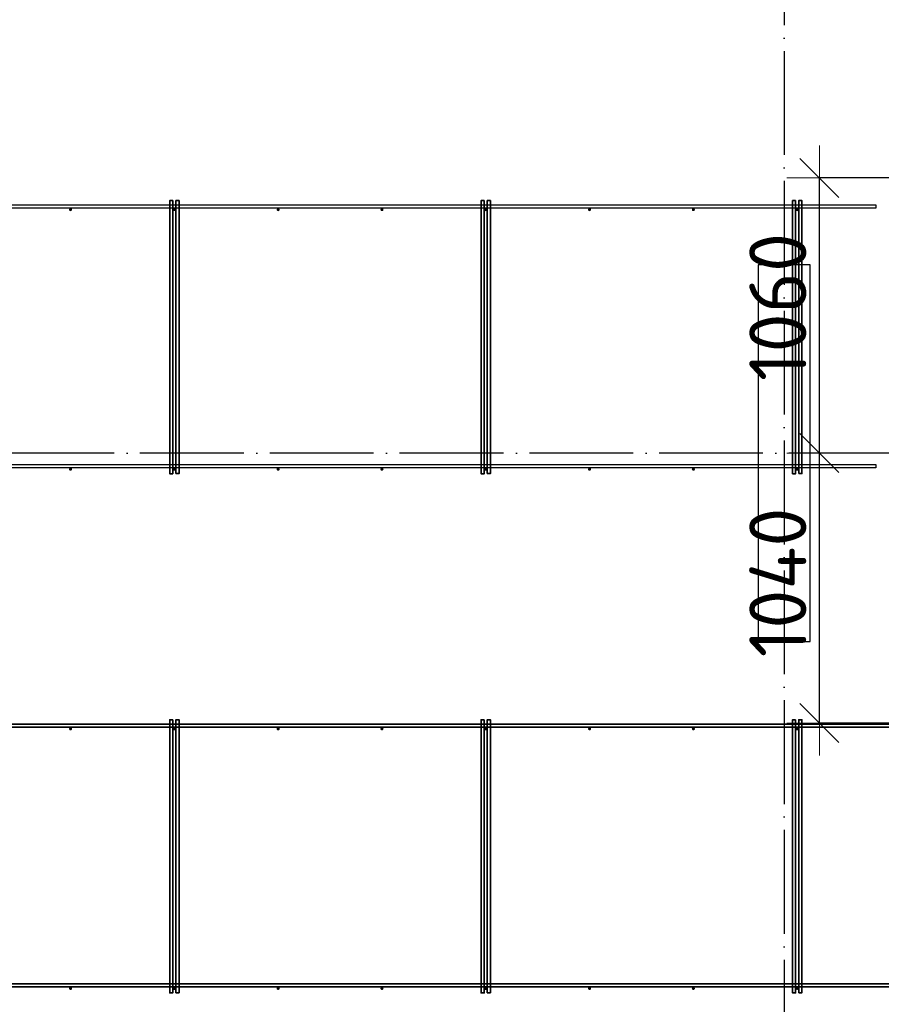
# Model space of a CAD drawing. Header units: millimetres. Extents: x -3483 to 105345, y -283423 to 72284.
# Tile 124 of 155: x 83754 to 87074, y 37417 to 41210. Entities that reach past the tile are written whole.
import ezdxf

# ---------------------------------------------------------------- set-up
doc = ezdxf.new("R2010")
doc.units = ezdxf.units.MM
doc.header["$PDMODE"] = 65
doc.linetypes.add('______11', pattern=[500, 400, -50, 0, -50])
doc.linetypes.add('______5', pattern=[1100, 800, -100, 100, -100])
doc.layers.add('Арм.стержн. Фиксатор', color=7, linetype='Continuous', lineweight=35, true_color=0x501e0f)
doc.layers.add('Осевая линия_ общее', color=7, linetype='______5', lineweight=13, true_color=0xa0a0a0)
for name, color, linetype, lineweight in [('Колонна (2)', 7, 'Continuous', 35), ('Размерная линия_ общее', 7, 'Continuous', 13), ('Стена_ общее', 7, 'Continuous', 35)]:
    doc.layers.add(name, color=color, linetype=linetype, lineweight=lineweight)
doc.styles.add('ISOCPEUR', font='ISOCPEUR')
doc.dimstyles.new('DIMSTYLE_4', dxfattribs={"dimtxt": 220, "dimasz": 250, "dimexe": 0, "dimexo": 0, "dimgap": 110, "dimtad": 2, "dimdec": 0, "dimrnd": 5, "dimzin": 12, "dimdsep": 46, "dimtxsty": 'ISOCPEUR', "dimblk1": 'ALL_ML_STRICH', "dimblk2": 'ALL_ML_STRICH', "dimsah": 1, "dimcen": 0, "dimclrd": 7, "dimclre": 256, "dimclrt": 7, "dimadec": 0, "dimazin": 0, "dimtfac": 1, "dimtdec": 0, "dimtix": 1, "dimtmove": 2, "dimatfit": 3, "dimfxl": 0, "dimtzin": 0, "dimlwd": 0, "dimlwe": -3, "dimarcsym": 0})

# ---------------------------------------------------------------- blocks, each defined once
blk = doc.blocks.new('СЛОЖНЫЙ_ОБЪЕКТ_2')
at = {"layer": 'Колонна (2)', "color": 9, "lineweight": -3, "true_color": 0xc7c7c7, "transparency": 33554687}
for p, q in [((86600, 40265), (86600, 38815)), ((86800, 40265), (86600, 40265)), ((86800, 38815), (86800, 40265)), ((86600, 38815), (86800, 38815))]:
    blk.add_line(p, q, dxfattribs=at)
blk = doc.blocks.new('ALL_ML_STRICH')
at = {"color": 0, "linetype": 'ByBlock', "lineweight": -2}
for p, q in [((0, -0.5), (0, 0.5)), ((-0.3, -0.3), (0.3, 0.3)), ((-1, 0), (0.5, 0))]:
    blk.add_line(p, q, dxfattribs=at)
blk = doc.blocks.new('*D621')
at = {"layer": 'DEFPOINTS', "color": 7, "linetype": 'Continuous', "lineweight": 13, "transparency": 33554687}
for p in [(87039.4, 39540), (86835.5, 38500), (87355.7, 38500)]:
    blk.add_point(p, dxfattribs=at)
at = {"layer": 'Размерная линия_ общее', "color": 253, "linetype": 'Continuous', "lineweight": -2, "true_color": 0xa0a0a0, "transparency": 33554687}
for p, q in [((86939.4, 39540), (86835.5, 39540)), ((87255.7, 38500), (86835.5, 38500))]:
    blk.add_line(p, q, dxfattribs=at)
at = {"layer": 'Размерная линия_ общее', "color": 7, "linetype": 'Continuous', "lineweight": -2, "transparency": 33554687}
blk.add_line((86835.5, 38500), (86835.5, 39540), dxfattribs=at)
at = {"layer": 'Размерная линия_ общее', "color": 7, "linetype": 'Continuous', "lineweight": 13, "transparency": 33554687, "xscale": 250, "yscale": 250, "zscale": 250}
for p, rotation in [((86835.5, 39540), 90), ((86835.5, 38500), 270)]:
    blk.add_blockref('ALL_ML_STRICH', p, dxfattribs=dict(at, rotation=rotation))
at = {"layer": 'Размерная линия_ общее', "color": 7, "linetype": 'Continuous', "lineweight": 13, "transparency": 33554687, "insert": (86675.5, 39042), "char_height": 220, "width": 880, "attachment_point": 5, "rotation": 90, "style": 'ISOCPEUR'}
blk.add_mtext('\\A1;{1040}', dxfattribs=at)
blk = doc.blocks.new('*D622')
at = {"layer": 'DEFPOINTS', "color": 7, "linetype": 'Continuous', "lineweight": 13, "transparency": 33554687}
for p in [(87407.7, 40600), (86835.5, 39540), (87039.4, 39540)]:
    blk.add_point(p, dxfattribs=at)
at = {"layer": 'Размерная линия_ общее', "color": 253, "linetype": 'Continuous', "lineweight": -2, "true_color": 0xa0a0a0, "transparency": 33554687}
for p, q in [((87307.7, 40600), (86835.5, 40600)), ((86939.4, 39540), (86835.5, 39540))]:
    blk.add_line(p, q, dxfattribs=at)
at = {"layer": 'Размерная линия_ общее', "color": 7, "linetype": 'Continuous', "lineweight": -2, "transparency": 33554687}
blk.add_line((86835.5, 39540), (86835.5, 40600), dxfattribs=at)
at = {"layer": 'Размерная линия_ общее', "color": 7, "linetype": 'Continuous', "lineweight": 13, "transparency": 33554687, "xscale": 250, "yscale": 250, "zscale": 250}
for p, rotation in [((86835.5, 40600), 90), ((86835.5, 39540), 270)]:
    blk.add_blockref('ALL_ML_STRICH', p, dxfattribs=dict(at, rotation=rotation))
at = {"layer": 'Размерная линия_ общее', "color": 7, "linetype": 'Continuous', "lineweight": 13, "transparency": 33554687, "insert": (86675.5, 40103), "char_height": 220, "width": 880, "attachment_point": 5, "rotation": 90, "style": 'ISOCPEUR'}
blk.add_mtext('\\A1;{1060}', dxfattribs=at)

msp = doc.modelspace()

# ---------------------------------------------------------------- hatches: boundary and pattern name
at = {"layer": 'Арм.стержн. Фиксатор', "linetype": 'Continuous', "lineweight": 35, "transparency": 33554687}
for points in [[(83956, 40478), (83955.5, 40480.3), (83954.2, 40482.2), (83952.3, 40483.5), (83950, 40484), (83947.7, 40483.5), (83945.8, 40482.2), (83944.5, 40480.3), (83944, 40478), (83944.5, 40475.7), (83945.8, 40473.8), (83947.7, 40472.5), (83950, 40472), (83952.3, 40472.5), (83954.2, 40473.8), (83955.5, 40475.7)], [(84356, 40478), (84355.5, 40480.3), (84354.2, 40482.2), (84352.3, 40483.5), (84350, 40484), (84347.7, 40483.5), (84345.8, 40482.2), (84344.5, 40480.3), (84344, 40478), (84344.5, 40475.7), (84345.8, 40473.8), (84347.7, 40472.5), (84350, 40472), (84352.3, 40472.5), (84354.2, 40473.8), (84355.5, 40475.7)], [(84756, 40478), (84755.5, 40480.3), (84754.2, 40482.2), (84752.3, 40483.5), (84750, 40484), (84747.7, 40483.5), (84745.8, 40482.2), (84744.5, 40480.3), (84744, 40478), (84744.5, 40475.7), (84745.8, 40473.8), (84747.7, 40472.5), (84750, 40472), (84752.3, 40472.5), (84754.2, 40473.8), (84755.5, 40475.7)], [(85156, 40478), (85155.5, 40480.3), (85154.2, 40482.2), (85152.3, 40483.5), (85150, 40484), (85147.7, 40483.5), (85145.8, 40482.2), (85144.5, 40480.3), (85144, 40478), (85144.5, 40475.7), (85145.8, 40473.8), (85147.7, 40472.5), (85150, 40472), (85152.3, 40472.5), (85154.2, 40473.8), (85155.5, 40475.7)], [(85556, 40478), (85555.5, 40480.3), (85554.2, 40482.2), (85552.3, 40483.5), (85550, 40484), (85547.7, 40483.5), (85545.8, 40482.2), (85544.5, 40480.3), (85544, 40478), (85544.5, 40475.7), (85545.8, 40473.8), (85547.7, 40472.5), (85550, 40472), (85552.3, 40472.5), (85554.2, 40473.8), (85555.5, 40475.7)], [(85956, 40478), (85955.5, 40480.3), (85954.2, 40482.2), (85952.3, 40483.5), (85950, 40484), (85947.7, 40483.5), (85945.8, 40482.2), (85944.5, 40480.3), (85944, 40478), (85944.5, 40475.7), (85945.8, 40473.8), (85947.7, 40472.5), (85950, 40472), (85952.3, 40472.5), (85954.2, 40473.8), (85955.5, 40475.7)], [(86356, 40478), (86355.5, 40480.3), (86354.2, 40482.2), (86352.3, 40483.5), (86350, 40484), (86347.7, 40483.5), (86345.8, 40482.2), (86344.5, 40480.3), (86344, 40478), (86344.5, 40475.7), (86345.8, 40473.8), (86347.7, 40472.5), (86350, 40472), (86352.3, 40472.5), (86354.2, 40473.8), (86355.5, 40475.7)], [(86756, 40478), (86755.5, 40480.3), (86754.2, 40482.2), (86752.3, 40483.5), (86750, 40484), (86747.7, 40483.5), (86745.8, 40482.2), (86744.5, 40480.3), (86744, 40478), (86744.5, 40475.7), (86745.8, 40473.8), (86747.7, 40472.5), (86750, 40472), (86752.3, 40472.5), (86754.2, 40473.8), (86755.5, 40475.7)], [(83956, 39478), (83955.5, 39480.3), (83954.2, 39482.2), (83952.3, 39483.5), (83950, 39484), (83947.7, 39483.5), (83945.8, 39482.2), (83944.5, 39480.3), (83944, 39478), (83944.5, 39475.7), (83945.8, 39473.8), (83947.7, 39472.5), (83950, 39472), (83952.3, 39472.5), (83954.2, 39473.8), (83955.5, 39475.7)], [(84356, 39478), (84355.5, 39480.3), (84354.2, 39482.2), (84352.3, 39483.5), (84350, 39484), (84347.7, 39483.5), (84345.8, 39482.2), (84344.5, 39480.3), (84344, 39478), (84344.5, 39475.7), (84345.8, 39473.8), (84347.7, 39472.5), (84350, 39472), (84352.3, 39472.5), (84354.2, 39473.8), (84355.5, 39475.7)], [(84756, 39478), (84755.5, 39480.3), (84754.2, 39482.2), (84752.3, 39483.5), (84750, 39484), (84747.7, 39483.5), (84745.8, 39482.2), (84744.5, 39480.3), (84744, 39478), (84744.5, 39475.7), (84745.8, 39473.8), (84747.7, 39472.5), (84750, 39472), (84752.3, 39472.5), (84754.2, 39473.8), (84755.5, 39475.7)], [(85156, 39478), (85155.5, 39480.3), (85154.2, 39482.2), (85152.3, 39483.5), (85150, 39484), (85147.7, 39483.5), (85145.8, 39482.2), (85144.5, 39480.3), (85144, 39478), (85144.5, 39475.7), (85145.8, 39473.8), (85147.7, 39472.5), (85150, 39472), (85152.3, 39472.5), (85154.2, 39473.8), (85155.5, 39475.7)], [(85556, 39478), (85555.5, 39480.3), (85554.2, 39482.2), (85552.3, 39483.5), (85550, 39484), (85547.7, 39483.5), (85545.8, 39482.2), (85544.5, 39480.3), (85544, 39478), (85544.5, 39475.7), (85545.8, 39473.8), (85547.7, 39472.5), (85550, 39472), (85552.3, 39472.5), (85554.2, 39473.8), (85555.5, 39475.7)], [(85956, 39478), (85955.5, 39480.3), (85954.2, 39482.2), (85952.3, 39483.5), (85950, 39484), (85947.7, 39483.5), (85945.8, 39482.2), (85944.5, 39480.3), (85944, 39478), (85944.5, 39475.7), (85945.8, 39473.8), (85947.7, 39472.5), (85950, 39472), (85952.3, 39472.5), (85954.2, 39473.8), (85955.5, 39475.7)], [(86356, 39478), (86355.5, 39480.3), (86354.2, 39482.2), (86352.3, 39483.5), (86350, 39484), (86347.7, 39483.5), (86345.8, 39482.2), (86344.5, 39480.3), (86344, 39478), (86344.5, 39475.7), (86345.8, 39473.8), (86347.7, 39472.5), (86350, 39472), (86352.3, 39472.5), (86354.2, 39473.8), (86355.5, 39475.7)], [(86756, 39478), (86755.5, 39480.3), (86754.2, 39482.2), (86752.3, 39483.5), (86750, 39484), (86747.7, 39483.5), (86745.8, 39482.2), (86744.5, 39480.3), (86744, 39478), (86744.5, 39475.7), (86745.8, 39473.8), (86747.7, 39472.5), (86750, 39472), (86752.3, 39472.5), (86754.2, 39473.8), (86755.5, 39475.7)], [(83956, 38478), (83955.5, 38480.3), (83954.2, 38482.2), (83952.3, 38483.5), (83950, 38484), (83947.7, 38483.5), (83945.8, 38482.2), (83944.5, 38480.3), (83944, 38478), (83944.5, 38475.7), (83945.8, 38473.8), (83947.7, 38472.5), (83950, 38472), (83952.3, 38472.5), (83954.2, 38473.8), (83955.5, 38475.7)], [(84356, 38478), (84355.5, 38480.3), (84354.2, 38482.2), (84352.3, 38483.5), (84350, 38484), (84347.7, 38483.5), (84345.8, 38482.2), (84344.5, 38480.3), (84344, 38478), (84344.5, 38475.7), (84345.8, 38473.8), (84347.7, 38472.5), (84350, 38472), (84352.3, 38472.5), (84354.2, 38473.8), (84355.5, 38475.7)], [(84756, 38478), (84755.5, 38480.3), (84754.2, 38482.2), (84752.3, 38483.5), (84750, 38484), (84747.7, 38483.5), (84745.8, 38482.2), (84744.5, 38480.3), (84744, 38478), (84744.5, 38475.7), (84745.8, 38473.8), (84747.7, 38472.5), (84750, 38472), (84752.3, 38472.5), (84754.2, 38473.8), (84755.5, 38475.7)], [(85156, 38478), (85155.5, 38480.3), (85154.2, 38482.2), (85152.3, 38483.5), (85150, 38484), (85147.7, 38483.5), (85145.8, 38482.2), (85144.5, 38480.3), (85144, 38478), (85144.5, 38475.7), (85145.8, 38473.8), (85147.7, 38472.5), (85150, 38472), (85152.3, 38472.5), (85154.2, 38473.8), (85155.5, 38475.7)], [(85556, 38478), (85555.5, 38480.3), (85554.2, 38482.2), (85552.3, 38483.5), (85550, 38484), (85547.7, 38483.5), (85545.8, 38482.2), (85544.5, 38480.3), (85544, 38478), (85544.5, 38475.7), (85545.8, 38473.8), (85547.7, 38472.5), (85550, 38472), (85552.3, 38472.5), (85554.2, 38473.8), (85555.5, 38475.7)], [(85956, 38478), (85955.5, 38480.3), (85954.2, 38482.2), (85952.3, 38483.5), (85950, 38484), (85947.7, 38483.5), (85945.8, 38482.2), (85944.5, 38480.3), (85944, 38478), (85944.5, 38475.7), (85945.8, 38473.8), (85947.7, 38472.5), (85950, 38472), (85952.3, 38472.5), (85954.2, 38473.8), (85955.5, 38475.7)], [(86356, 38478), (86355.5, 38480.3), (86354.2, 38482.2), (86352.3, 38483.5), (86350, 38484), (86347.7, 38483.5), (86345.8, 38482.2), (86344.5, 38480.3), (86344, 38478), (86344.5, 38475.7), (86345.8, 38473.8), (86347.7, 38472.5), (86350, 38472), (86352.3, 38472.5), (86354.2, 38473.8), (86355.5, 38475.7)], [(86756, 38478), (86755.5, 38480.3), (86754.2, 38482.2), (86752.3, 38483.5), (86750, 38484), (86747.7, 38483.5), (86745.8, 38482.2), (86744.5, 38480.3), (86744, 38478), (86744.5, 38475.7), (86745.8, 38473.8), (86747.7, 38472.5), (86750, 38472), (86752.3, 38472.5), (86754.2, 38473.8), (86755.5, 38475.7)], [(83956, 37478), (83955.5, 37480.3), (83954.2, 37482.2), (83952.3, 37483.5), (83950, 37484), (83947.7, 37483.5), (83945.8, 37482.2), (83944.5, 37480.3), (83944, 37478), (83944.5, 37475.7), (83945.8, 37473.8), (83947.7, 37472.5), (83950, 37472), (83952.3, 37472.5), (83954.2, 37473.8), (83955.5, 37475.7)], [(84356, 37478), (84355.5, 37480.3), (84354.2, 37482.2), (84352.3, 37483.5), (84350, 37484), (84347.7, 37483.5), (84345.8, 37482.2), (84344.5, 37480.3), (84344, 37478), (84344.5, 37475.7), (84345.8, 37473.8), (84347.7, 37472.5), (84350, 37472), (84352.3, 37472.5), (84354.2, 37473.8), (84355.5, 37475.7)], [(84756, 37478), (84755.5, 37480.3), (84754.2, 37482.2), (84752.3, 37483.5), (84750, 37484), (84747.7, 37483.5), (84745.8, 37482.2), (84744.5, 37480.3), (84744, 37478), (84744.5, 37475.7), (84745.8, 37473.8), (84747.7, 37472.5), (84750, 37472), (84752.3, 37472.5), (84754.2, 37473.8), (84755.5, 37475.7)], [(85156, 37478), (85155.5, 37480.3), (85154.2, 37482.2), (85152.3, 37483.5), (85150, 37484), (85147.7, 37483.5), (85145.8, 37482.2), (85144.5, 37480.3), (85144, 37478), (85144.5, 37475.7), (85145.8, 37473.8), (85147.7, 37472.5), (85150, 37472), (85152.3, 37472.5), (85154.2, 37473.8), (85155.5, 37475.7)], [(85556, 37478), (85555.5, 37480.3), (85554.2, 37482.2), (85552.3, 37483.5), (85550, 37484), (85547.7, 37483.5), (85545.8, 37482.2), (85544.5, 37480.3), (85544, 37478), (85544.5, 37475.7), (85545.8, 37473.8), (85547.7, 37472.5), (85550, 37472), (85552.3, 37472.5), (85554.2, 37473.8), (85555.5, 37475.7)], [(85956, 37478), (85955.5, 37480.3), (85954.2, 37482.2), (85952.3, 37483.5), (85950, 37484), (85947.7, 37483.5), (85945.8, 37482.2), (85944.5, 37480.3), (85944, 37478), (85944.5, 37475.7), (85945.8, 37473.8), (85947.7, 37472.5), (85950, 37472), (85952.3, 37472.5), (85954.2, 37473.8), (85955.5, 37475.7)], [(86356, 37478), (86355.5, 37480.3), (86354.2, 37482.2), (86352.3, 37483.5), (86350, 37484), (86347.7, 37483.5), (86345.8, 37482.2), (86344.5, 37480.3), (86344, 37478), (86344.5, 37475.7), (86345.8, 37473.8), (86347.7, 37472.5), (86350, 37472), (86352.3, 37472.5), (86354.2, 37473.8), (86355.5, 37475.7)], [(86756, 37478), (86755.5, 37480.3), (86754.2, 37482.2), (86752.3, 37483.5), (86750, 37484), (86747.7, 37483.5), (86745.8, 37482.2), (86744.5, 37480.3), (86744, 37478), (86744.5, 37475.7), (86745.8, 37473.8), (86747.7, 37472.5), (86750, 37472), (86752.3, 37472.5), (86754.2, 37473.8), (86755.5, 37475.7)]]:
    msp.add_hatch(color=22, dxfattribs=at).paths.add_polyline_path(points)

# ---------------------------------------------------------------- linework, layer by layer
at = {"layer": 'Арм.стержн. Фиксатор', "color": 22, "linetype": 'Continuous', "lineweight": 35, "transparency": 33554687}
for points in [[(84344, 40512.9), (84344, 39460.8), (84332, 39460.8), (84332, 40512.9), (84344, 40512.9)], [(84356, 39461.1), (84356, 40513.1), (84368, 40513.1), (84368, 39461.1), (84356, 39461.1)], [(85544, 40512.9), (85544, 39460.8), (85532, 39460.8), (85532, 40512.9), (85544, 40512.9)], [(85556, 39461.1), (85556, 40513.1), (85568, 40513.1), (85568, 39461.1), (85556, 39461.1)], [(86744, 40512.9), (86744, 39460.8), (86732, 39460.8), (86732, 40512.9), (86744, 40512.9)], [(86756, 39461.1), (86756, 40513.1), (86768, 40513.1), (86768, 39461.1), (86756, 39461.1)], [(84344, 38512.9), (84344, 37460.8), (84332, 37460.8), (84332, 38512.9), (84344, 38512.9)], [(84356, 37461.1), (84356, 38513.1), (84368, 38513.1), (84368, 37461.1), (84356, 37461.1)], [(85544, 38512.9), (85544, 37460.8), (85532, 37460.8), (85532, 38512.9), (85544, 38512.9)], [(85556, 37461.1), (85556, 38513.1), (85568, 38513.1), (85568, 37461.1), (85556, 37461.1)], [(86744, 38512.9), (86744, 37460.8), (86732, 37460.8), (86732, 38512.9), (86744, 38512.9)], [(86756, 37461.1), (86756, 38513.1), (86768, 38513.1), (86768, 37461.1), (86756, 37461.1)], [(80630, 38496), (96310, 38496), (96310, 38484), (80630, 38484), (80630, 38496)], [(80630, 38496), (96310, 38496), (96310, 38484), (80630, 38484), (80630, 38496)], [(80630, 37496), (96310, 37496), (96310, 37484), (80630, 37484), (80630, 37496)], [(80630, 37496), (96310, 37496), (96310, 37484), (80630, 37484), (80630, 37496)]]:
    msp.add_lwpolyline(points, dxfattribs=at)
at = {"layer": 'Арм.стержн. Фиксатор', "color": 22, "linetype": 'Continuous', "lineweight": 25, "transparency": 33554687}
for points in [[(82296.5, 40496), (87053.5, 40496), (87053.5, 40484), (82296.5, 40484), (82296.5, 40496)], [(82296.5, 40496), (87053.5, 40496), (87053.5, 40484), (82296.5, 40484), (82296.5, 40496)], [(82296.5, 39496), (87053.5, 39496), (87053.5, 39484), (82296.5, 39484), (82296.5, 39496)], [(82296.5, 39496), (87053.5, 39496), (87053.5, 39484), (82296.5, 39484), (82296.5, 39496)]]:
    msp.add_lwpolyline(points, dxfattribs=at)
at = {"layer": 'Осевая линия_ общее', "color": 253, "linetype": '______11', "lineweight": -3, "true_color": 0xa0a0a0, "transparency": 33554687}
for p, q in [((86700, 46590), (86700, -2827.9)), ((96620, 39540), (77142.2, 39540))]:
    msp.add_line(p, q, dxfattribs=at)

# ---------------------------------------------------------------- block references
at = {"layer": 'Стена_ общее', "color": 9, "linetype": 'Continuous', "lineweight": -3, "true_color": 0xc7c7c7, "transparency": 33554687}
msp.add_blockref('СЛОЖНЫЙ_ОБЪЕКТ_2', (0, 0), dxfattribs=at)

# ---------------------------------------------------------------- dimensions: what is measured, and where the dimension line sits
at = {"layer": 'Размерная линия_ общее', "color": 7, "linetype": 'Continuous', "lineweight": 13, "transparency": 33554687}
for base, p1, p2, picture, middle in [((86835.5, 40600), (86939.4, 39540), (87307.7, 40600), '*D622', (86675.5, 40103)), ((86835.5, 39540), (87255.7, 38500), (86939.4, 39540), '*D621', (86675.5, 39042))]:
    dim = msp.add_linear_dim(base=base, p1=p1, p2=p2, angle=90, dimstyle='DIMSTYLE_4', override={"dimpost": '<>', "dimclrd": 7, "dimclre": 253, "dimclrt": 7, "dimlwd": 0, "dimlwe": 65533}, dxfattribs=at)
    dim.commit()
    dim.dimension.update_dxf_attribs({"geometry": picture, "text_midpoint": middle, "dimtype": 160})

doc.saveas('drawing.dxf')
